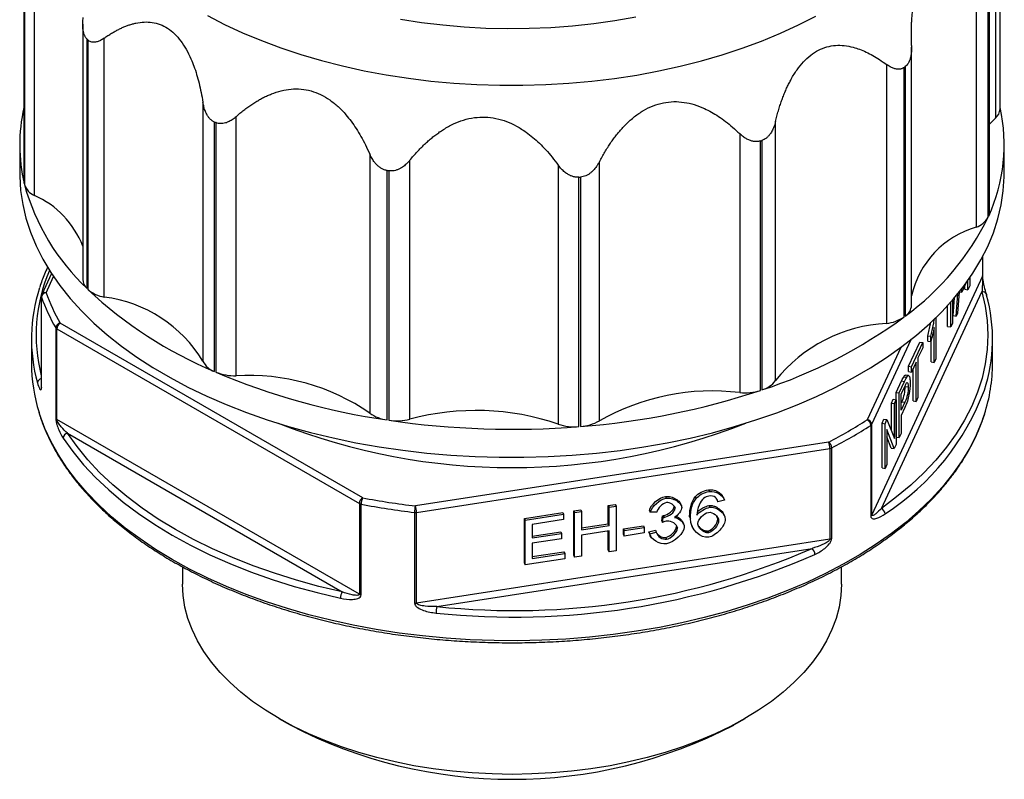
# Model space of a CAD drawing. Header units: millimetres. Extents: x 0 to 559, y 0 to 432.
# Tile 4 of 6: x 444 to 507, y 302 to 350. Entities that reach past the tile are written whole.
import ezdxf

# ---------------------------------------------------------------- set-up
doc = ezdxf.new("R2010")
doc.units = ezdxf.units.MM
doc.header["$LTSCALE"] = 2

msp = doc.modelspace()

# ---------------------------------------------------------------- linework, layer by layer
for p, q in [((506.128, 360.647), (506.128, 344.08)), ((506.426, 344.687), (506.426, 360.678)), ((443.975, 356.046), (443.975, 340.055)), ((443.993, 339.898), (443.993, 355.854)), ((444.008, 355.792), (444.008, 339.836)), ((444.639, 339.145), (444.639, 355.711)), ((505.763, 338.111), (505.763, 354.162)), ((504.907, 353.684), (504.907, 337.118)), ((505.672, 337.762), (505.672, 353.718)), ((505.699, 353.779), (505.699, 337.822)), ((447.735, 350.095), (447.735, 333.774)), ((448.008, 333.192), (448.008, 349.148)), ((448.063, 349.094), (448.063, 333.138)), ((449.104, 332.639), (449.104, 349.205)), ((500.765, 332.125), (500.765, 348.624)), ((499.163, 347.522), (499.163, 330.955)), ((500.297, 331.381), (500.297, 347.337)), ((500.362, 347.387), (500.362, 331.431)), ((455.425, 345.105), (455.425, 328.538)), ((457.542, 327.614), (457.542, 344.181)), ((506.128, 344.08), (505.763, 343.709)), ((456.163, 327.883), (456.163, 343.84)), ((456.25, 343.802), (456.25, 327.845)), ((492.059, 327.306), (492.059, 343.873)), ((489.771, 343.097), (489.771, 326.53)), ((443.701, 342.371), (443.701, 340.575)), ((491.101, 326.673), (491.101, 342.63)), ((491.195, 342.661), (491.195, 326.705)), ((506.701, 340.575), (506.701, 342.371)), ((466.101, 341.789), (466.101, 325.222)), ((468.669, 324.836), (468.669, 341.403)), ((478.161, 341.084), (478.161, 324.517)), ((480.789, 324.728), (480.789, 341.295)), ((467.216, 324.78), (467.216, 340.737)), ((467.321, 340.721), (467.321, 324.764)), ((479.485, 324.355), (479.485, 340.312)), ((479.592, 340.321), (479.592, 324.364)), ((505.306, 335.224), (505.306, 333.974)), ((505.317, 334.018), (505.317, 335.243)), ((445.735, 334.146), (445.113, 332.805)), ((445.385, 332.923), (445.863, 333.953)), ((505.306, 333.974), (498.221, 318.708)), ((504.268, 333.567), (503.981, 332.949)), ((504.18, 333.141), (504.18, 333.379)), ((504.374, 333.111), (504.374, 333.715)), ((504.485, 333.351), (504.374, 333.111)), ((504.485, 333.875), (504.485, 333.351)), ((445.085, 332.679), (445.085, 326.881)), ((445.091, 326.846), (445.091, 332.643)), ((498.838, 319.123), (505.269, 332.979)), ((503.613, 331.425), (503.72, 332.853)), ((503.803, 332.956), (503.703, 331.619)), ((503.817, 332.974), (503.981, 332.949)), ((503.981, 332.949), (503.981, 333.183)), ((504.18, 333.141), (504.374, 333.111)), ((503.041, 332.067), (503.047, 332.066)), ((503.068, 332.143), (503.047, 332.066)), ((503.047, 332.066), (503.047, 332.074)), ((503.076, 330.762), (503.076, 332.106)), ((503.27, 330.733), (503.27, 332.322)), ((503.381, 332.449), (503.381, 330.972)), ((503.42, 331.455), (503.505, 332.594)), ((503.42, 331.455), (503.613, 331.425)), ((503.703, 331.619), (503.613, 331.425)), ((465.646, 319.801), (446.288, 330.977)), ((502.326, 331.329), (502.326, 328.699)), ((503.076, 330.762), (503.27, 330.733)), ((503.381, 330.972), (503.27, 330.733)), ((446.004, 330.677), (446.004, 324.88)), ((446.076, 330.609), (465.434, 319.434)), ((446.076, 324.812), (446.076, 330.609)), ((501.799, 329.823), (501.799, 330.163)), ((501.799, 330.163), (501.992, 330.133)), ((501.992, 329.793), (501.992, 330.133)), ((502.215, 328.46), (502.215, 330.694)), ((444.451, 329.96), (444.451, 328.408)), ((498.221, 324.506), (500.738, 329.928)), ((500.567, 328.213), (501.285, 329.76)), ((500.76, 328.183), (501.478, 329.73)), ((501.285, 329.76), (501.478, 329.73)), ((501.478, 329.73), (501.478, 329.393)), ((501.799, 329.823), (501.992, 329.793)), ((502.021, 328.489), (502.021, 329.9)), ((505.951, 328.408), (505.951, 329.96)), ((500.077, 329.419), (497.931, 324.795)), ((501.478, 329.393), (501.178, 328.747)), ((501.058, 328.488), (500.76, 327.846)), ((501.058, 325.968), (501.058, 328.488)), ((501.178, 328.747), (501.178, 326.227)), ((502.021, 328.489), (502.215, 328.46)), ((502.326, 328.699), (502.215, 328.46)), ((500.577, 327.623), (500.383, 327.653)), ((500.567, 327.875), (500.567, 328.213)), ((500.567, 328.213), (500.76, 328.183)), ((500.567, 327.875), (500.76, 327.846)), ((500.76, 327.846), (500.76, 328.183)), ((500.865, 325.998), (500.865, 328.072)), ((499.79, 326.54), (500.132, 327.276)), ((499.983, 326.51), (500.325, 327.246)), ((500.132, 327.276), (500.325, 327.246)), ((500.27, 327.545), (500.463, 327.515)), ((499.79, 323.682), (499.79, 326.54)), ((499.79, 326.54), (499.983, 326.51)), ((499.983, 323.652), (499.983, 326.51)), ((500.103, 326.431), (500.335, 326.931)), ((500.103, 325.409), (500.103, 326.431)), ((500.358, 326.925), (500.551, 326.895)), ((499.474, 325.86), (499.589, 326.107)), ((499.474, 324.08), (499.474, 325.86)), ((499.474, 325.86), (499.668, 325.83)), ((499.589, 326.107), (499.782, 326.077)), ((499.668, 325.83), (499.782, 326.077)), ((499.668, 323.586), (499.668, 325.83)), ((499.782, 326.077), (499.782, 323.219)), ((500.103, 325.855), (500.144, 325.943)), ((500.337, 325.914), (500.103, 325.409)), ((500.144, 325.943), (500.337, 325.914)), ((500.865, 325.998), (501.058, 325.968)), ((501.178, 326.227), (501.058, 325.968)), ((500.336, 325.573), (500.103, 325.072)), ((465.434, 313.637), (446.076, 324.812)), ((498.221, 318.708), (498.221, 324.506)), ((498.875, 324.569), (498.998, 324.833)), ((498.875, 321.711), (498.875, 324.569)), ((498.875, 324.569), (499.068, 324.539)), ((498.998, 324.833), (499.191, 324.804)), ((499.068, 324.539), (499.191, 324.804)), ((499.068, 321.681), (499.068, 324.539)), ((499.191, 324.804), (499.668, 323.586)), ((500.103, 325.072), (500.103, 323.911)), ((446.758, 323.928), (464.328, 313.785)), ((498.155, 324.435), (498.155, 318.638)), ((499.659, 322.954), (499.183, 324.171)), ((499.183, 324.171), (499.183, 321.928)), ((500.103, 323.911), (499.983, 323.652)), ((495.462, 323.37), (469.019, 319.28)), ((499.466, 322.984), (499.183, 323.708)), ((499.782, 323.219), (499.659, 322.954)), ((499.79, 323.682), (499.983, 323.652)), ((469.096, 318.868), (495.54, 322.958)), ((495.54, 322.958), (495.54, 317.16)), ((495.662, 317.198), (495.662, 322.996)), ((499.466, 322.984), (499.659, 322.954)), ((498.875, 321.711), (499.068, 321.681)), ((499.183, 321.928), (499.068, 321.681)), ((487.777, 320.317), (487.829, 320.205)), ((465.434, 319.434), (465.434, 313.637)), ((485.017, 319.89), (485.069, 319.778)), ((486.028, 319.315), (485.976, 319.426)), ((486.927, 319.858), (486.978, 319.747)), ((488.326, 319.661), (488.378, 319.55)), ((488.79, 319.642), (488.378, 319.55)), ((488.722, 319.812), (488.67, 319.923)), ((465.552, 313.595), (465.552, 319.392)), ((468.958, 318.865), (468.958, 313.068)), ((469.096, 313.07), (469.096, 318.868)), ((475.999, 318.484), (478.447, 318.863)), ((478.447, 318.863), (478.498, 318.751)), ((479.158, 318.973), (479.606, 319.042)), ((479.158, 316.115), (479.158, 318.973)), ((479.158, 318.973), (479.209, 318.861)), ((479.209, 318.861), (479.658, 318.93)), ((479.209, 316.003), (479.209, 318.861)), ((479.606, 319.042), (479.658, 318.93)), ((479.658, 318.93), (479.658, 317.756)), ((481.358, 319.313), (481.807, 319.382)), ((481.358, 318.139), (481.358, 319.313)), ((481.358, 319.313), (481.41, 319.201)), ((481.41, 319.201), (481.858, 319.271)), ((481.41, 318.027), (481.41, 319.201)), ((481.807, 319.382), (481.858, 319.271)), ((481.858, 319.271), (481.858, 316.413)), ((483.999, 318.992), (484.051, 318.88)), ((484.466, 318.881), (484.051, 318.88)), ((485.579, 319.243), (485.569, 319.279)), ((485.579, 319.243), (485.631, 319.131)), ((487.798, 319.305), (487.849, 319.193)), ((488.777, 318.68), (488.726, 318.792)), ((475.999, 315.626), (475.999, 318.484)), ((475.999, 318.484), (476.05, 318.372)), ((476.05, 318.372), (478.498, 318.751)), ((476.05, 315.515), (476.05, 318.372)), ((478.498, 318.413), (476.499, 318.104)), ((478.498, 318.751), (478.498, 318.413)), ((484.778, 318.339), (484.821, 318.653)), ((484.778, 318.339), (484.829, 318.227)), ((484.821, 318.653), (484.873, 318.541)), ((484.829, 318.227), (484.873, 318.541)), ((484.888, 318.659), (484.94, 318.547)), ((486.178, 318.121), (486.126, 318.232)), ((486.573, 318.549), (486.563, 318.598)), ((486.563, 318.598), (486.615, 318.486)), ((488.37, 318.446), (488.315, 318.615)), ((488.37, 318.446), (488.421, 318.334)), ((476.499, 318.104), (476.499, 317.231)), ((476.499, 317.35), (478.32, 317.632)), ((476.499, 317.231), (478.372, 317.52)), ((478.32, 317.632), (478.372, 317.52)), ((478.372, 317.52), (478.372, 317.183)), ((479.658, 317.876), (481.358, 318.139)), ((479.658, 317.756), (481.41, 318.027)), ((481.41, 317.69), (479.658, 317.419)), ((481.358, 318.139), (481.41, 318.027)), ((481.358, 316.455), (481.358, 317.682)), ((481.41, 316.344), (481.41, 317.69)), ((482.335, 317.817), (483.613, 318.015)), ((482.335, 317.464), (482.335, 317.817)), ((482.335, 317.817), (482.387, 317.706)), ((482.387, 317.706), (483.665, 317.903)), ((482.387, 317.353), (482.387, 317.706)), ((483.665, 317.551), (482.387, 317.353)), ((483.613, 318.015), (483.665, 317.903)), ((483.665, 317.903), (483.665, 317.551)), ((483.958, 317.615), (484.373, 317.725)), ((484.04, 317.428), (483.958, 317.615)), ((483.958, 317.615), (484.01, 317.504)), ((484.01, 317.504), (484.425, 317.614)), ((484.373, 317.725), (484.425, 317.614)), ((485.731, 317.97), (485.783, 317.859)), ((486.677, 318.078), (486.729, 317.967)), ((487.728, 317.68), (487.78, 317.568)), ((495.54, 317.16), (469.096, 313.07)), ((478.372, 317.183), (476.499, 316.893)), ((476.499, 316.893), (476.499, 315.921)), ((479.658, 317.419), (479.658, 316.073)), ((482.335, 317.464), (482.387, 317.353)), ((484.032, 317.424), (484.083, 317.313)), ((485.035, 317.266), (485.087, 317.154)), ((470.395, 312.847), (494.397, 316.559)), ((476.499, 316.041), (478.524, 316.354)), ((478.524, 316.354), (478.576, 316.243)), ((481.358, 316.455), (481.41, 316.344)), ((481.858, 316.413), (481.41, 316.344)), ((478.576, 315.905), (476.05, 315.515)), ((476.499, 315.921), (478.576, 316.243)), ((478.576, 316.243), (478.576, 315.905)), ((479.158, 316.115), (479.209, 316.003)), ((479.658, 316.073), (479.209, 316.003)), ((454.119, 315.388), (454.119, 314.282)), ((475.999, 315.626), (476.05, 315.515)), ((496.283, 314.282), (496.283, 315.388)), ((460.291, 305.678), (460.998, 305.269)), ((489.403, 305.269), (490.11, 305.678))]:
    msp.add_line(p, q)
at = {"flags": 128}
for points in [[(455.708, 350.647), (456.811, 350.079), (457.963, 349.545), (459.162, 349.046), (460.405, 348.584), (461.687, 348.159), (463.005, 347.774), (464.356, 347.428), (465.737, 347.124), (467.143, 346.861), (468.571, 346.641), (470.017, 346.464), (471.476, 346.33), (472.946, 346.241), (474.422, 346.195), (475.9, 346.194), (477.376, 346.237), (478.846, 346.324), (480.306, 346.456), (481.753, 346.63), (483.182, 346.848), (484.589, 347.109), (485.971, 347.411), (487.324, 347.754), (488.644, 348.137), (489.929, 348.56), (491.173, 349.02), (492.374, 349.517), (493.529, 350.049), (494.635, 350.615)], [(468.069, 350.422), (469.411, 350.214), (470.772, 350.05), (472.146, 349.93), (473.53, 349.854), (474.919, 349.823), (476.308, 349.836), (477.695, 349.894), (479.073, 349.996), (480.44, 350.142), (481.79, 350.332), (483.12, 350.565)], [(443.701, 340.575), (443.703, 340.368), (443.759, 339.469), (443.892, 338.572), (444.102, 337.681), (444.388, 336.797), (444.749, 335.922), (445.185, 335.058), (445.694, 334.208), (446.276, 333.373), (446.928, 332.556), (447.65, 331.759), (448.439, 330.983), (449.293, 330.231), (450.211, 329.504), (451.19, 328.804), (452.227, 328.133), (453.321, 327.492), (454.469, 326.884), (455.667, 326.308), (456.913, 325.768), (458.204, 325.264), (459.536, 324.798), (460.907, 324.37), (462.313, 323.982), (463.75, 323.634), (465.215, 323.328), (466.705, 323.064), (468.215, 322.843), (469.743, 322.665), (471.284, 322.531), (472.834, 322.441), (474.39, 322.396), (475.949, 322.395), (477.505, 322.439), (479.056, 322.527), (480.597, 322.659), (482.125, 322.835), (483.637, 323.054), (485.127, 323.316), (486.593, 323.621), (488.032, 323.967), (489.439, 324.354), (490.811, 324.78), (492.145, 325.245), (493.437, 325.747), (494.685, 326.286), (495.885, 326.86), (497.035, 327.467), (498.131, 328.107), (499.171, 328.777), (500.152, 329.475), (501.073, 330.201), (501.93, 330.953), (502.721, 331.727), (503.445, 332.524), (504.101, 333.34), (504.685, 334.174), (505.197, 335.024), (505.636, 335.887), (506, 336.761), (506.289, 337.645), (506.502, 338.537), (506.638, 339.433), (506.698, 340.332), (506.701, 340.575)], [(443.975, 340.055), (443.977, 339.997), (443.993, 339.898)], [(505.269, 332.979), (505.48, 332.064), (505.607, 331.143), (505.651, 330.22), (505.61, 329.297), (505.485, 328.377), (505.277, 327.461), (504.986, 326.553), (504.613, 325.655), (504.159, 324.77), (503.624, 323.899), (503.012, 323.047), (502.322, 322.213), (501.558, 321.402), (500.721, 320.615), (499.813, 319.855), (498.838, 319.123)], [(505.552, 332.834), (505.56, 332.809), (505.565, 332.761)], [(505.426, 325.142), (505.263, 324.674), (504.903, 323.814), (504.469, 322.965), (503.963, 322.13), (503.385, 321.31), (502.737, 320.507), (502.02, 319.725), (501.237, 318.964), (500.39, 318.226), (499.479, 317.514), (498.508, 316.829), (497.479, 316.173), (496.395, 315.547), (495.258, 314.953), (494.072, 314.393), (492.838, 313.867), (491.561, 313.378), (490.242, 312.926), (488.887, 312.512), (487.497, 312.138), (486.077, 311.804), (484.63, 311.512), (483.159, 311.262), (481.669, 311.054), (480.162, 310.889), (478.644, 310.768), (477.116, 310.691), (475.584, 310.658), (474.051, 310.669), (472.521, 310.724), (470.997, 310.823), (469.484, 310.966), (467.985, 311.152), (466.504, 311.382), (465.045, 311.653), (463.61, 311.966), (462.205, 312.32), (460.832, 312.714), (459.495, 313.147), (458.197, 313.618), (456.941, 314.125), (455.73, 314.669), (454.568, 315.246), (453.457, 315.856), (452.4, 316.497), (451.4, 317.168), (450.459, 317.867), (449.58, 318.592), (448.764, 319.342), (448.014, 320.114), (447.332, 320.906), (446.719, 321.718), (446.176, 322.545), (445.706, 323.388), (445.309, 324.243), (444.987, 325.108), (444.938, 325.261)], [(464.328, 313.785), (462.85, 314.137), (461.405, 314.534), (459.999, 314.974), (458.634, 315.456), (457.316, 315.978), (456.046, 316.54), (454.83, 317.139), (453.669, 317.775), (452.568, 318.445), (451.53, 319.147), (450.557, 319.88), (449.651, 320.641), (448.817, 321.429), (448.055, 322.241), (447.368, 323.075), (446.758, 323.928)], [(446.478, 323.622), (447.094, 322.76), (447.787, 321.917), (448.557, 321.098), (449.4, 320.302), (450.314, 319.533), (451.297, 318.793), (452.345, 318.084), (453.457, 317.408), (454.629, 316.766), (455.857, 316.16), (457.139, 315.593), (458.471, 315.065), (459.849, 314.579), (461.269, 314.135), (462.728, 313.734), (464.221, 313.378)], [(490.108, 305.676), (489.181, 305.173), (488.202, 304.702), (487.177, 304.266), (486.107, 303.867), (484.998, 303.506), (483.853, 303.184), (482.676, 302.903), (481.473, 302.663), (480.246, 302.466), (479.001, 302.311), (477.742, 302.201), (476.474, 302.134), (475.201, 302.112), (473.928, 302.134), (472.659, 302.201), (471.4, 302.311), (470.155, 302.466), (468.929, 302.663), (467.725, 302.903), (466.548, 303.184), (465.403, 303.506), (464.294, 303.867), (463.225, 304.266), (462.199, 304.702), (461.221, 305.173), (460.293, 305.676), (459.421, 306.212), (458.605, 306.777), (457.85, 307.369), (457.159, 307.986), (456.533, 308.626), (455.976, 309.287), (455.489, 309.967), (455.073, 310.662), (454.731, 311.37), (454.464, 312.088), (454.272, 312.815), (454.157, 313.547), (454.119, 314.282)], [(496.283, 314.282), (496.244, 313.547), (496.129, 312.815), (495.937, 312.088), (495.67, 311.37), (495.328, 310.662), (494.913, 309.967), (494.425, 309.287), (493.868, 308.626), (493.242, 307.986), (492.551, 307.369), (491.796, 306.777), (490.981, 306.212), (490.108, 305.676)]]:
    msp.add_lwpolyline(points, dxfattribs=at)
for centre, radius, start, end in [((461.731, 363.048), 19.533, 225.36814, 225.5942), ((485.863, 366.304), 23.834, 307.27171, 307.46968), ((454.326, 342.371), 10.625, 166.97774, 193.45983), ((495.865, 342.362), 10.832, 335.22265, 12.81738), ((505.605, 344.714), 0.822, 309.48715, 358.1025), ((470.596, 376.798), 35.98, 246.35074, 246.50118), ((477.926, 381.66), 41.194, 288.6531, 288.79056), ((474.865, 391.304), 51.142, 261.39838, 261.51738), ((475.255, 393.678), 53.534, 274.53141, 274.64684), ((457.712, 343.56), 14.201, 195.20535, 226.89629), ((445.103, 340.202), 1.155, 198.4902, 246.28289), ((442.282, 333.798), 5.843, 21.05753, 66.21309), ((490.317, 345.247), 17.082, 306.0186, 334.00999), ((504.451, 338.436), 1.395, 289.07386, 331.08379), ((505.059, 338.115), 0.704, 335.45339, 359.71578), ((506.554, 331.419), 5.932, 106.11924, 167.36759), ((455.191, 330.213), 10.437, 156.68011, 194.45303), ((505.211, 334.019), 0.106, 334.57672, 359.72969), ((448.566, 333.809), 0.831, 182.36103, 227.91959), ((454.889, 329.962), 10.437, 161.78033, 195.58537), ((445.385, 332.679), 0.3, 155.10154, 180), ((445.188, 332.679), 0.103, 180.13615, 200.01461), ((445.404, 332.609), 0.315, 93.49811, 173.78048), ((456.742, 336.856), 12.39, 199.87992, 209.917), ((445.328, 332.681), 0.249, 76.88473, 150.23533), ((456.922, 337.095), 12.269, 199.87992, 209.917), ((466.596, 352.835), 27.046, 226.74594, 247.31), ((449.463, 334.721), 2.113, 228.53306, 260.22753), ((505.316, 332.723), 0.26, 25.08278, 100.43096), ((495.512, 329.957), 10.437, 341.78033, 15.58537), ((448.057, 324.102), 8.601, 31.04947, 83.00647), ((499.873, 332.178), 0.894, 303.22178, 356.60601), ((481.242, 357.276), 32.151, 288.03385, 306.34763), ((498.9, 333.378), 2.437, 276.19565, 304.97402), ((446.339, 330.643), 0.337, 98.60599, 174.22885), ((446.537, 330.588), 0.461, 122.60548, 177.39452), ((499.664, 321.241), 9.727, 92.95344, 141.42805), ((446.167, 330.779), 0.193, 211.91879, 241.82051), ((454.987, 328.428), 10.536, 180.10624, 197.48974), ((456.622, 329.143), 1.341, 206.83235, 249.9998), ((495.372, 328.433), 10.579, 341.87117, 359.86434), ((473.54, 368.557), 44.231, 246.98881, 261.78009), ((457.428, 330.707), 3.095, 247.61189, 272.10506), ((458.337, 313.953), 13.684, 55.43735, 93.33155), ((445.134, 327.127), 0.3, 99.52877, 174.0473), ((490.755, 328.26), 1.616, 285.78885, 323.80636), ((445.188, 326.881), 0.103, 180.13615, 200.01461), ((475.887, 372.665), 48.443, 274.38666, 288.30438), ((488.013, 312.011), 14.626, 83.09458, 119.59646), ((490.094, 329.787), 3.273, 264.34264, 287.92737), ((490.286, 332.324), 16.153, 302.94629, 339.6004), ((467.503, 327.133), 2.37, 233.72827, 263.05893), ((472.885, 308.924), 16.462, 71.30615, 104.84131), ((446.167, 324.982), 0.193, 211.91879, 241.82051), ((475.201, 362.607), 40.872, 248.51857, 291.48143), ((467.82, 328.084), 3.357, 261.463, 284.64955), ((475.206, 378.168), 53.982, 261.60121, 274.54625), ((479.208, 327.585), 3.242, 251.16376, 274.90132), ((479.432, 327.041), 2.682, 273.42823, 300.4077), ((482.367, 348.906), 28.698, 297.15025, 302.84437), ((497.716, 324.412), 0.44, 3.02855, 60.71183), ((497.897, 324.471), 0.326, 6.02313, 83.9752), ((498.065, 324.586), 0.175, 300.97128, 332.88129), ((446.822, 323.588), 0.346, 100.71815, 174.46573), ((482.437, 348.783), 28.98, 297.15025, 302.84437), ((494.395, 322.956), 1.144, 0.1059, 21.2272), ((495.176, 322.977), 0.486, 2.19628, 53.95452), ((495.482, 323.357), 0.403, 278.18563, 296.42568), ((465.895, 319.413), 0.461, 122.60548, 177.39452), ((465.619, 319.766), 0.38, 240.9268, 259.90689), ((466.505, 319.389), 0.953, 154.31636, 179.78622), ((474.852, 368.155), 49.222, 259.22028, 263.19364), ((474.849, 368.222), 49.707, 259.22028, 263.19364), ((470.406, 318.864), 1.448, 163.32075, 179.9632), ((469.019, 319.375), 0.514, 263.19891, 278.69885), ((467.952, 318.865), 1.144, 0.1059, 21.2272), ((498.647, 318.744), 0.424, 3.37235, 63.28426), ((498.065, 318.788), 0.175, 300.97128, 332.88129), ((495.482, 317.559), 0.403, 278.18563, 296.42568), ((475.357, 360.205), 47.618, 264.01809, 293.56798), ((494.077, 316.163), 0.509, 1.8834, 51.10748), ((475.359, 360.256), 48.087, 264.01809, 293.56798), ((465.065, 313.373), 0.844, 150.8224, 179.6691), ((465.619, 313.969), 0.38, 240.9268, 259.90689), ((469.019, 313.578), 0.514, 263.19891, 278.69885), ((472.2, 312.431), 1.853, 167.01836, 179.99452), ((475.201, 332.553), 30.759, 242.50069, 297.49393)]:
    msp.add_arc(centre, radius, start, end)
for points, knots in [([(500.763, 348.744), (500.76, 348.864), (500.753, 349.101), (500.752, 349.45), (500.756, 349.788), (500.767, 350.116), (500.785, 350.432), (500.809, 350.739), (500.839, 351.034), (500.875, 351.319), (500.939, 351.729), (501.046, 352.242), (501.23, 352.827), (501.461, 353.335), (501.745, 353.752), (502.072, 354.064), (502.434, 354.263), (502.823, 354.36), (503.192, 354.363), (503.54, 354.307), (503.861, 354.215), (504.196, 354.081), (504.547, 353.905), (504.785, 353.759), (504.907, 353.684)], [0, 0, 0, 0, 0.031398, 0.061952, 0.091695, 0.120665, 0.148899, 0.17644, 0.203335, 0.229633, 0.255389, 0.318814, 0.378887, 0.440241, 0.499955, 0.559843, 0.621099, 0.681143, 0.744591, 0.791194, 0.839765, 0.890595, 0.943935, 1, 1, 1, 1]), ([(448.008, 349.148), (447.992, 349.165), (447.96, 349.199), (447.917, 349.26), (447.878, 349.328), (447.844, 349.404), (447.814, 349.488), (447.788, 349.579), (447.758, 349.721), (447.735, 349.929), (447.732, 350.215), (447.751, 350.419), (447.761, 350.526)], [0, 0, 0, 0, 0.0604833, 0.1215843, 0.1836774, 0.2471192, 0.3122443, 0.3793621, 0.4487554, 0.6140128, 0.7971354, 1, 1, 1, 1]), ([(449.104, 349.205), (449.183, 349.26), (449.34, 349.367), (449.575, 349.515), (449.806, 349.649), (450.035, 349.77), (450.26, 349.877), (450.482, 349.971), (450.701, 350.051), (450.918, 350.118), (451.237, 350.196), (451.656, 350.254), (452.178, 350.229), (452.685, 350.1), (453.169, 349.853), (453.617, 349.495), (454.015, 349.038), (454.366, 348.495), (454.64, 347.943), (454.857, 347.399), (455.029, 346.881), (455.182, 346.325), (455.317, 345.73), (455.389, 345.316), (455.425, 345.105)], [0, 0, 0, 0, 0.031419, 0.061991, 0.091746, 0.120723, 0.14896, 0.176499, 0.203387, 0.229674, 0.255414, 0.318794, 0.378912, 0.440194, 0.499997, 0.559877, 0.62111, 0.681157, 0.744599, 0.7912, 0.83977, 0.890598, 0.943937, 1, 1, 1, 1]), ([(449.104, 349.205), (449.065, 349.179), (448.988, 349.127), (448.875, 349.064), (448.765, 349.014), (448.661, 348.978), (448.576, 348.958), (448.482, 348.944), (448.381, 348.943), (448.262, 348.967), (448.155, 349.015), (448.094, 349.068), (448.063, 349.094)], [0, 0, 0, 0, 0.111722, 0.217672, 0.318087, 0.413247, 0.503478, 0.551507, 0.671188, 0.78467, 0.89364, 1, 1, 1, 1]), ([(492.059, 343.873), (492.089, 343.99), (492.147, 344.221), (492.243, 344.559), (492.343, 344.886), (492.45, 345.2), (492.562, 345.502), (492.68, 345.792), (492.803, 346.069), (492.932, 346.335), (493.133, 346.715), (493.423, 347.181), (493.838, 347.698), (494.299, 348.127), (494.807, 348.452), (495.346, 348.665), (495.903, 348.759), (496.47, 348.746), (496.982, 348.648), (497.448, 348.499), (497.867, 348.322), (498.293, 348.099), (498.729, 347.834), (499.016, 347.627), (499.163, 347.522)], [0, 0, 0, 0, 0.031419, 0.061991, 0.091746, 0.120723, 0.14896, 0.176499, 0.203387, 0.229674, 0.255414, 0.318794, 0.378912, 0.440194, 0.499997, 0.559877, 0.62111, 0.681157, 0.744599, 0.7912, 0.83977, 0.890598, 0.943937, 1, 1, 1, 1]), ([(500.763, 348.744), (500.764, 348.684), (500.766, 348.569), (500.76, 348.402), (500.746, 348.245), (500.724, 348.1), (500.7, 347.985), (500.666, 347.862), (500.621, 347.734), (500.548, 347.593), (500.463, 347.475), (500.396, 347.416), (500.362, 347.387)], [0, 0, 0, 0, 0.11172, 0.217669, 0.318083, 0.413243, 0.503474, 0.551508, 0.671186, 0.784667, 0.893638, 1, 1, 1, 1]), ([(500.297, 347.337), (500.277, 347.323), (500.237, 347.295), (500.172, 347.262), (500.103, 347.237), (500.031, 347.221), (499.955, 347.213), (499.876, 347.214), (499.756, 347.227), (499.591, 347.272), (499.379, 347.372), (499.237, 347.47), (499.163, 347.522)], [0, 0, 0, 0, 0.060483, 0.121584, 0.183677, 0.247119, 0.312244, 0.379362, 0.448755, 0.614013, 0.797135, 1, 1, 1, 1]), ([(457.542, 344.181), (457.627, 344.254), (457.793, 344.399), (458.047, 344.602), (458.299, 344.792), (458.551, 344.968), (458.802, 345.13), (459.052, 345.278), (459.302, 345.412), (459.551, 345.532), (459.924, 345.69), (460.422, 345.853), (461.063, 345.962), (461.707, 345.965), (462.349, 345.847), (462.969, 345.612), (463.55, 345.267), (464.091, 344.827), (464.54, 344.358), (464.919, 343.883), (465.239, 343.421), (465.543, 342.917), (465.835, 342.371), (466.011, 341.986), (466.101, 341.789)], [0, 0, 0, 0, 0.0313975, 0.0619516, 0.0916952, 0.1206645, 0.1488986, 0.1764401, 0.2033351, 0.2296334, 0.2553886, 0.318814, 0.3788866, 0.4402411, 0.499955, 0.5598433, 0.621099, 0.6811428, 0.7445906, 0.7911941, 0.8397655, 0.8905955, 0.9439352, 1, 1, 1, 1]), ([(456.163, 343.84), (456.138, 343.852), (456.086, 343.876), (456.013, 343.924), (455.942, 343.979), (455.875, 344.044), (455.811, 344.116), (455.75, 344.197), (455.669, 344.326), (455.575, 344.521), (455.484, 344.797), (455.445, 344.999), (455.425, 345.105)], [0, 0, 0, 0, 0.060483, 0.121584, 0.183677, 0.247119, 0.312244, 0.379362, 0.448755, 0.614013, 0.797135, 1, 1, 1, 1]), ([(480.789, 341.295), (480.847, 341.402), (480.96, 341.613), (481.139, 341.92), (481.32, 342.214), (481.506, 342.495), (481.696, 342.762), (481.89, 343.016), (482.087, 343.257), (482.29, 343.485), (482.598, 343.806), (483.026, 344.19), (483.609, 344.592), (484.229, 344.897), (484.883, 345.089), (485.553, 345.163), (486.22, 345.116), (486.878, 344.963), (487.456, 344.739), (487.969, 344.478), (488.422, 344.201), (488.875, 343.877), (489.329, 343.51), (489.621, 343.237), (489.771, 343.097)], [0, 0, 0, 0, 0.031415, 0.061983, 0.091736, 0.120711, 0.148946, 0.176486, 0.203375, 0.229663, 0.255405, 0.318791, 0.378904, 0.440207, 0.499979, 0.559874, 0.621106, 0.681151, 0.744596, 0.791199, 0.83977, 0.890599, 0.943937, 1, 1, 1, 1]), ([(457.542, 344.181), (457.5, 344.145), (457.418, 344.076), (457.292, 343.985), (457.169, 343.908), (457.047, 343.846), (456.944, 343.804), (456.829, 343.767), (456.701, 343.739), (456.542, 343.732), (456.391, 343.75), (456.296, 343.785), (456.25, 343.802)], [0, 0, 0, 0, 0.11172, 0.217669, 0.318083, 0.413243, 0.503474, 0.551508, 0.671186, 0.784667, 0.893638, 1, 1, 1, 1]), ([(468.669, 341.403), (468.745, 341.495), (468.897, 341.676), (469.131, 341.935), (469.366, 342.181), (469.602, 342.413), (469.841, 342.632), (470.081, 342.836), (470.323, 343.026), (470.568, 343.203), (470.936, 343.446), (471.437, 343.724), (472.1, 343.983), (472.784, 344.138), (473.485, 344.174), (474.184, 344.091), (474.859, 343.89), (475.508, 343.586), (476.063, 343.233), (476.547, 342.857), (476.965, 342.48), (477.374, 342.058), (477.778, 341.591), (478.031, 341.256), (478.161, 341.084)], [0, 0, 0, 0, 0.0314043, 0.0619639, 0.0917117, 0.1206838, 0.1489194, 0.1764611, 0.2033551, 0.2296511, 0.2554028, 0.3188008, 0.3789015, 0.440218, 0.499969, 0.5598778, 0.6211052, 0.681141, 0.7445941, 0.7912001, 0.8397725, 0.8906019, 0.9439393, 1, 1, 1, 1]), ([(492.059, 343.873), (492.044, 343.815), (492.015, 343.702), (491.961, 343.542), (491.901, 343.394), (491.834, 343.259), (491.773, 343.154), (491.697, 343.044), (491.606, 342.931), (491.478, 342.813), (491.342, 342.72), (491.243, 342.681), (491.195, 342.661)], [0, 0, 0, 0, 0.11172, 0.217669, 0.318083, 0.413243, 0.503474, 0.551508, 0.671186, 0.784667, 0.893638, 1, 1, 1, 1]), ([(491.101, 342.63), (491.073, 342.621), (491.016, 342.604), (490.928, 342.589), (490.837, 342.582), (490.745, 342.585), (490.65, 342.596), (490.554, 342.617), (490.413, 342.66), (490.224, 342.746), (489.993, 342.897), (489.848, 343.028), (489.771, 343.097)], [0, 0, 0, 0, 0.060483, 0.121584, 0.183677, 0.247119, 0.312244, 0.379362, 0.448755, 0.614013, 0.797135, 1, 1, 1, 1]), ([(467.216, 340.737), (467.185, 340.742), (467.122, 340.754), (467.029, 340.782), (466.938, 340.819), (466.848, 340.865), (466.76, 340.921), (466.674, 340.985), (466.552, 341.091), (466.403, 341.258), (466.237, 341.503), (466.148, 341.69), (466.101, 341.789)], [0, 0, 0, 0, 0.0604833, 0.1215843, 0.1836774, 0.2471192, 0.3122443, 0.3793621, 0.4487554, 0.6140128, 0.7971354, 1, 1, 1, 1]), ([(468.669, 341.403), (468.63, 341.358), (468.556, 341.271), (468.437, 341.152), (468.317, 341.047), (468.196, 340.957), (468.092, 340.891), (467.973, 340.827), (467.837, 340.769), (467.663, 340.723), (467.49, 340.704), (467.377, 340.715), (467.321, 340.721)], [0, 0, 0, 0, 0.11172, 0.2176686, 0.3180832, 0.4132426, 0.5034743, 0.551508, 0.6711861, 0.7846672, 0.893638, 1, 1, 1, 1]), ([(479.485, 340.312), (479.453, 340.31), (479.388, 340.307), (479.29, 340.313), (479.191, 340.329), (479.092, 340.353), (478.994, 340.387), (478.895, 340.43), (478.753, 340.505), (478.57, 340.634), (478.355, 340.836), (478.228, 340.999), (478.161, 341.084)], [0, 0, 0, 0, 0.060483, 0.121584, 0.183677, 0.247119, 0.312244, 0.379362, 0.448755, 0.614013, 0.797135, 1, 1, 1, 1]), ([(480.789, 341.295), (480.761, 341.242), (480.704, 341.14), (480.61, 340.996), (480.513, 340.867), (480.412, 340.751), (480.322, 340.663), (480.217, 340.573), (480.094, 340.485), (479.93, 340.401), (479.763, 340.343), (479.649, 340.328), (479.592, 340.321)], [0, 0, 0, 0, 0.111722, 0.217672, 0.318087, 0.413247, 0.503478, 0.551507, 0.671188, 0.78467, 0.89364, 1, 1, 1, 1]), ([(445.484, 334.546), (445.415, 334.398), (445.221, 333.983), (445.078, 333.559), (444.985, 333.286)], [0, 0, 0, 0, 0.355371, 1, 1, 1, 1]), ([(505.306, 333.974), (505.306, 333.946), (505.306, 333.904), (505.305, 333.816), (505.304, 333.769), (505.301, 333.632), (505.298, 333.542), (505.288, 333.285), (505.28, 333.126), (505.269, 332.979)], [0, 0, 0, 0, 0.125, 0.125, 0.25, 0.25, 0.5, 0.5, 1, 1, 1, 1]), ([(505.553, 332.831), (505.511, 332.981), (505.444, 333.219), (505.371, 333.565), (505.335, 333.786), (505.322, 333.908), (505.317, 333.974), (505.317, 334.002), (505.316, 334.016)], [0, 0, 0, 0, 0.459045, 0.729156, 0.868297, 0.935568, 0.968127, 1, 1, 1, 1]), ([(501.799, 330.163), (501.832, 330.288), (501.895, 330.532), (501.963, 330.829), (501.989, 330.997), (501.994, 331.03)], [0, 0, 0, 0, 0.458043, 0.891791, 1, 1, 1, 1]), ([(501.992, 330.133), (502.025, 330.258), (502.089, 330.502), (502.171, 330.875), (502.208, 331.122), (502.225, 331.235)], [0, 0, 0, 0, 0.365675, 0.711954, 1, 1, 1, 1]), ([(502.215, 330.694), (502.188, 330.557), (502.153, 330.401), (502.066, 330.053), (502.027, 329.908), (501.992, 329.793)], [0, 0, 0, 0, 0.5, 0.5, 1, 1, 1, 1]), ([(500.27, 327.545), (500.305, 327.603), (500.347, 327.673), (500.376, 327.644), (500.381, 327.64)], [0, 0, 0, 0, 0.839328, 1, 1, 1, 1]), ([(500.463, 327.515), (500.496, 327.57), (500.555, 327.638), (500.597, 327.623), (500.624, 327.578), (500.641, 327.537), (500.654, 327.474), (500.67, 327.368), (500.675, 327.279), (500.675, 327.173)], [0, 0, 0, 0, 0.25, 0.5, 0.5, 0.625, 0.75, 0.75, 1, 1, 1, 1]), ([(444.836, 327.158), (444.879, 327.002), (444.927, 326.866), (445, 326.737), (445.025, 326.705), (445.058, 326.702), (445.069, 326.709), (445.085, 326.752), (445.091, 326.79), (445.091, 326.846)], [0, 0, 0, 0, 0.5, 0.5, 0.75, 0.75, 0.875, 0.875, 1, 1, 1, 1]), ([(500.675, 327.173), (500.675, 326.93), (500.65, 326.672), (500.552, 326.124), (500.464, 325.849), (500.336, 325.573)], [0, 0, 0, 0, 0.5, 0.5, 1, 1, 1, 1]), ([(500.447, 327.146), (500.478, 327.187), (500.504, 327.185), (500.542, 327.096), (500.551, 327.014), (500.551, 326.895)], [0, 0, 0, 0, 0.5, 0.5, 1, 1, 1, 1]), ([(500.144, 325.943), (500.222, 326.111), (500.277, 326.275), (500.342, 326.597), (500.358, 326.76), (500.358, 326.925)], [0, 0, 0, 0, 0.5, 0.5, 1, 1, 1, 1]), ([(500.551, 326.895), (500.551, 326.73), (500.535, 326.567), (500.47, 326.245), (500.415, 326.081), (500.337, 325.914)], [0, 0, 0, 0, 0.5, 0.5, 1, 1, 1, 1]), ([(444.949, 325.203), (444.956, 325.178), (445.04, 324.873), (445.264, 324.297), (445.625, 323.477), (446.06, 322.668), (446.558, 321.872), (447.121, 321.091), (447.747, 320.326), (448.435, 319.579), (449.183, 318.852), (449.989, 318.147), (450.852, 317.464), (451.77, 316.807), (452.739, 316.176), (453.759, 315.572), (454.827, 314.998), (455.94, 314.453), (457.096, 313.94), (458.293, 313.46), (459.527, 313.012), (460.796, 312.6), (462.097, 312.222), (463.427, 311.881), (464.783, 311.577), (466.163, 311.31), (467.562, 311.082), (468.979, 310.892), (470.409, 310.741), (471.85, 310.629), (473.299, 310.557), (474.751, 310.525), (476.205, 310.533), (477.656, 310.58), (479.102, 310.667), (480.54, 310.794), (481.965, 310.96), (483.375, 311.165), (484.767, 311.408), (486.138, 311.689), (487.485, 312.007), (488.804, 312.362), (490.093, 312.753), (491.349, 313.179), (492.569, 313.639), (493.751, 314.132), (494.891, 314.657), (495.987, 315.214), (497.037, 315.799), (498.038, 316.414), (498.989, 317.056), (499.886, 317.723), (500.728, 318.415), (501.513, 319.129), (502.239, 319.865), (502.905, 320.621), (503.508, 321.394), (504.047, 322.183), (504.522, 322.987), (504.927, 323.803), (505.225, 324.502), (505.36, 324.931), (505.408, 325.082)], [0, 0, 0, 0, 0.001537, 0.018467, 0.035417, 0.052389, 0.069382, 0.086394, 0.103424, 0.120469, 0.137525, 0.15459, 0.171661, 0.188737, 0.205814, 0.222893, 0.239971, 0.257049, 0.274125, 0.291199, 0.308271, 0.325341, 0.34241, 0.359476, 0.376541, 0.393605, 0.410667, 0.427728, 0.444788, 0.461847, 0.478906, 0.495964, 0.513023, 0.530081, 0.54714, 0.564199, 0.581259, 0.59832, 0.615381, 0.632445, 0.649509, 0.666576, 0.683644, 0.700715, 0.717788, 0.734863, 0.75194, 0.76902, 0.786101, 0.803185, 0.820269, 0.837354, 0.854438, 0.871519, 0.888595, 0.905665, 0.922725, 0.939772, 0.956803, 0.973815, 0.990807, 1, 1, 1, 1]), ([(446.004, 324.88), (446.004, 324.824), (446.012, 324.755), (446.038, 324.621), (446.055, 324.555), (446.11, 324.368), (446.152, 324.255), (446.283, 323.945), (446.38, 323.769), (446.478, 323.622)], [0, 0, 0, 0, 0.125, 0.125, 0.25, 0.25, 0.5, 0.5, 1, 1, 1, 1]), ([(446.758, 323.928), (446.622, 324.052), (446.485, 324.191), (446.295, 324.416), (446.233, 324.496), (446.152, 324.621), (446.128, 324.663), (446.089, 324.745), (446.076, 324.784), (446.076, 324.812)], [0, 0, 0, 0, 0.5, 0.5, 0.75, 0.75, 0.875, 0.875, 1, 1, 1, 1]), ([(487.777, 320.317), (487.898, 320.316), (488.153, 320.315), (488.433, 320.159), (488.617, 320.026), (488.656, 319.933), (488.662, 319.92)], [0, 0, 0, 0, 0.319128, 0.676071, 0.951353, 1, 1, 1, 1]), ([(485.017, 319.89), (485.076, 319.893), (485.198, 319.901), (485.432, 319.853), (485.688, 319.741), (485.889, 319.581), (485.955, 319.461), (485.975, 319.426)], [0, 0, 0, 0, 0.139576, 0.293179, 0.601183, 0.882357, 1, 1, 1, 1]), ([(485.069, 319.778), (485.161, 319.793), (485.276, 319.785), (485.508, 319.73), (485.625, 319.683), (485.826, 319.561), (485.911, 319.487), (486.027, 319.334), (486.059, 319.255), (486.059, 319.191)], [0, 0, 0, 0, 0.25, 0.25, 0.5, 0.5, 0.75, 0.75, 1, 1, 1, 1]), ([(487.068, 318.891), (487.097, 318.922), (487.193, 319.026), (487.387, 319.141), (487.602, 319.255), (487.737, 319.289), (487.798, 319.305)], [0, 0, 0, 0, 0.154291, 0.511841, 0.779666, 1, 1, 1, 1]), ([(487.798, 319.305), (487.867, 319.307), (488.017, 319.312), (488.273, 319.223), (488.514, 319.055), (488.694, 318.897), (488.723, 318.794), (488.723, 318.791)], [0, 0, 0, 0, 0.165829, 0.35749, 0.691272, 0.989801, 1, 1, 1, 1]), ([(498.838, 319.123), (498.72, 318.993), (498.598, 318.873), (498.425, 318.736), (498.368, 318.697), (498.293, 318.665), (498.27, 318.659), (498.233, 318.666), (498.221, 318.68), (498.221, 318.708)], [0, 0, 0, 0, 0.5, 0.5, 0.75, 0.75, 0.875, 0.875, 1, 1, 1, 1]), ([(485.686, 318.608), (485.723, 318.599), (485.858, 318.565), (486.008, 318.425), (486.09, 318.291), (486.126, 318.232)], [0, 0, 0, 0, 0.171985, 0.639271, 1, 1, 1, 1]), ([(488.849, 318.422), (488.849, 318.333), (488.814, 318.214), (488.689, 317.967), (488.598, 317.837), (488.384, 317.605), (488.261, 317.502), (488.014, 317.349), (487.892, 317.298), (487.79, 317.283)], [0, 0, 0, 0, 0.25, 0.25, 0.5, 0.5, 0.75, 0.75, 1, 1, 1, 1]), ([(498.155, 318.638), (498.155, 318.582), (498.173, 318.54), (498.228, 318.486), (498.263, 318.472), (498.376, 318.453), (498.461, 318.467), (498.718, 318.545), (498.898, 318.646), (499.071, 318.769)], [0, 0, 0, 0, 0.125, 0.125, 0.25, 0.25, 0.5, 0.5, 1, 1, 1, 1]), ([(487.78, 317.568), (487.768, 317.567), (487.745, 317.564), (487.708, 317.565), (487.663, 317.57), (487.611, 317.582), (487.534, 317.606), (487.44, 317.651), (487.3, 317.75), (487.199, 317.863), (487.137, 317.975), (487.113, 318.033), (487.096, 318.091), (487.093, 318.13), (487.092, 318.148)], [0, 0, 0, 0, 0.030044, 0.063105, 0.099619, 0.15322, 0.212236, 0.332411, 0.461961, 0.738121, 0.808652, 0.876024, 0.942052, 1, 1, 1, 1]), ([(487.117, 318.031), (487.133, 318.007), (487.164, 317.959), (487.223, 317.895), (487.325, 317.802), (487.44, 317.732), (487.559, 317.693), (487.617, 317.681), (487.673, 317.675), (487.71, 317.678), (487.728, 317.68)], [0, 0, 0, 0, 0.123487, 0.248192, 0.375176, 0.712561, 0.791294, 0.865123, 0.937042, 1, 1, 1, 1]), ([(495.54, 317.16), (495.54, 317.133), (495.518, 317.098), (495.452, 317.033), (495.409, 317), (495.272, 316.91), (495.168, 316.856), (494.848, 316.708), (494.622, 316.627), (494.397, 316.559)], [0, 0, 0, 0, 0.125, 0.125, 0.25, 0.25, 0.5, 0.5, 1, 1, 1, 1]), ([(494.586, 316.18), (494.799, 316.28), (495.012, 316.405), (495.313, 316.65), (495.411, 316.74), (495.539, 316.9), (495.579, 316.957), (495.641, 317.078), (495.662, 317.143), (495.662, 317.198)], [0, 0, 0, 0, 0.5, 0.5, 0.75, 0.75, 0.875, 0.875, 1, 1, 1, 1]), ([(465.434, 313.637), (465.434, 313.609), (465.412, 313.589), (465.348, 313.567), (465.307, 313.563), (465.173, 313.562), (465.072, 313.577), (464.763, 313.639), (464.543, 313.707), (464.328, 313.785)], [0, 0, 0, 0, 0.125, 0.125, 0.25, 0.25, 0.5, 0.5, 1, 1, 1, 1]), ([(464.221, 313.378), (464.477, 313.322), (464.741, 313.289), (465.113, 313.308), (465.236, 313.326), (465.398, 313.389), (465.448, 313.416), (465.526, 313.49), (465.552, 313.539), (465.552, 313.595)], [0, 0, 0, 0, 0.5, 0.5, 0.75, 0.75, 0.875, 0.875, 1, 1, 1, 1]), ([(468.958, 313.068), (468.958, 313.012), (468.985, 312.955), (469.066, 312.856), (469.117, 312.813), (469.285, 312.7), (469.412, 312.644), (469.8, 312.507), (470.077, 312.456), (470.348, 312.431)], [0, 0, 0, 0, 0.125, 0.125, 0.25, 0.25, 0.5, 0.5, 1, 1, 1, 1]), ([(470.395, 312.847), (470.141, 312.841), (469.882, 312.847), (469.52, 312.889), (469.401, 312.909), (469.244, 312.954), (469.197, 312.972), (469.122, 313.016), (469.096, 313.042), (469.096, 313.07)], [0, 0, 0, 0, 0.5, 0.5, 0.75, 0.75, 0.875, 0.875, 1, 1, 1, 1])]:
    msp.add_open_spline(points, degree=3, knots=knots)
for points in [[(500.132, 327.276), (500.192, 327.406), (500.238, 327.496), (500.27, 327.545)], [(500.325, 327.246), (500.385, 327.376), (500.431, 327.466), (500.463, 327.515)], [(500.335, 326.931), (500.39, 327.048), (500.427, 327.119), (500.447, 327.146)], [(486.927, 319.858), (487.136, 320.109), (487.42, 320.261), (487.777, 320.317)], [(486.978, 319.747), (487.188, 319.997), (487.471, 320.15), (487.829, 320.205)], [(487.829, 320.205), (488.228, 320.267), (488.738, 319.967), (488.79, 319.642)], [(483.999, 318.992), (484.077, 319.357), (484.615, 319.828), (485.017, 319.89)], [(484.051, 318.88), (484.129, 319.245), (484.667, 319.716), (485.069, 319.778)], [(485.077, 319.492), (484.835, 319.455), (484.512, 319.148), (484.466, 318.881)], [(485.631, 319.131), (485.631, 319.325), (485.322, 319.53), (485.077, 319.492)], [(486.563, 318.598), (486.563, 319.15), (486.684, 319.57), (486.927, 319.858)], [(486.615, 318.486), (486.615, 319.038), (486.736, 319.458), (486.978, 319.747)], [(487.455, 319.766), (487.259, 319.616), (487.033, 319.115), (487.027, 318.685)], [(487.803, 319.914), (487.671, 319.893), (487.555, 319.844), (487.455, 319.766)], [(488.22, 319.828), (488.107, 319.911), (487.968, 319.939), (487.803, 319.914)], [(488.378, 319.55), (488.34, 319.682), (488.287, 319.774), (488.22, 319.828)], [(484.888, 318.659), (485.154, 318.7), (485.579, 319.001), (485.579, 319.243)], [(484.94, 318.547), (485.206, 318.588), (485.631, 318.889), (485.631, 319.131)], [(486.059, 319.191), (486.059, 319.006), (485.824, 318.664), (485.592, 318.539)], [(487.027, 318.685), (487.177, 318.902), (487.612, 319.157), (487.849, 319.193)], [(487.092, 318.148), (487.092, 318.425), (487.484, 318.827), (487.764, 318.871)], [(487.764, 318.871), (488.05, 318.915), (488.421, 318.631), (488.421, 318.334)], [(487.849, 319.193), (488.264, 319.258), (488.849, 318.832), (488.849, 318.422)], [(484.821, 318.653), (484.851, 318.654), (484.873, 318.656), (484.888, 318.659)], [(485.121, 318.312), (485.043, 318.3), (484.946, 318.272), (484.829, 318.227)], [(484.873, 318.541), (484.902, 318.543), (484.925, 318.545), (484.94, 318.547)], [(485.783, 317.859), (485.783, 318.1), (485.409, 318.356), (485.121, 318.312)], [(485.592, 318.539), (485.894, 318.527), (486.223, 318.21), (486.223, 317.933)], [(487.79, 317.283), (487.27, 317.202), (486.615, 317.746), (486.615, 318.486)], [(487.728, 317.68), (487.993, 317.721), (488.37, 318.139), (488.37, 318.446)], [(488.421, 318.334), (488.421, 318.027), (488.045, 317.61), (487.78, 317.568)], [(484.425, 317.614), (484.497, 317.326), (484.84, 317.116), (485.087, 317.154)], [(485.035, 317.266), (485.329, 317.311), (485.731, 317.717), (485.731, 317.97)], [(486.223, 317.933), (486.223, 317.561), (485.577, 316.94), (485.085, 316.864)], [(485.087, 317.154), (485.381, 317.2), (485.783, 317.606), (485.783, 317.859)], [(485.085, 316.864), (484.639, 316.795), (484.051, 317.153), (484.01, 317.504)], [(484.489, 317.506), (484.63, 317.34), (484.857, 317.238), (485.035, 317.266)]]:
    msp.add_open_spline(points, degree=3)

doc.saveas('drawing.dxf')
